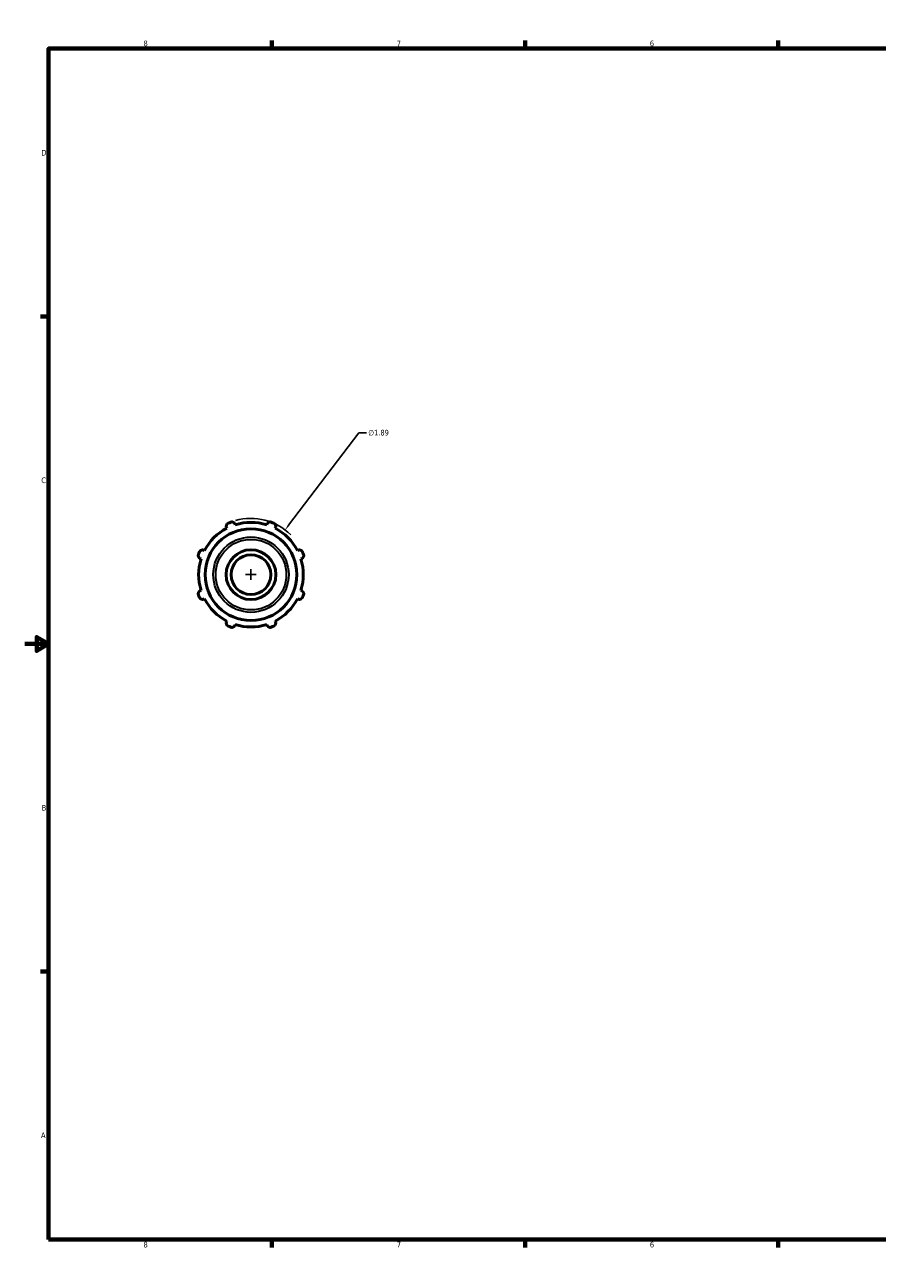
# Model space of a CAD drawing. Header units: inches. Extents: x 0.1 to 41, y 0.6 to 30.1.
# Tile 1 of 5: x 0.1 to 14.4, y 0.6 to 21.4. Entities that reach past the tile are written whole.
import ezdxf

# ---------------------------------------------------------------- set-up
doc = ezdxf.new("R2010")
doc.units = ezdxf.units.IN
doc.header["$MEASUREMENT"] = 0
for name, color, linetype, lineweight in [('Border (ANSI)', 7, 'Continuous', 70), ('Dimension (ANSI)', 7, 'Continuous', 25), ('Visible (ANSI)', 7, 'Continuous', 50), ('Visible Narrow (ANSI)', 7, 'Continuous', 35)]:
    doc.layers.add(name, color=color, linetype=linetype, lineweight=lineweight)
doc.styles.add('Note Text (ANSI)', font='tahoma.ttf')
doc.dimstyles.new('Default (ANSI)', dxfattribs={"dimtxt": 0.094488, "dimasz": 0.098425, "dimexe": 0.125, "dimexo": 0.0625, "dimgap": 0.031496, "dimtad": 0, "dimtih": 1, "dimtoh": 1, "dimrnd": 1e-08, "dimzin": 4, "dimdsep": 46, "dimtxsty": 'Note Text (ANSI)', "dimcen": 0.09, "dimdle": 0.393701, "dimclrd": 256, "dimclre": 256, "dimclrt": 5, "dimadec": 0, "dimazin": 1, "dimtfac": 1, "dimtofl": 0, "dimtmove": 0, "dimatfit": 3, "dimfxl": 1, "dimtolj": 1, "dimtzin": 4, "dimlwd": -1, "dimlwe": -1, "dimarcsym": 0})

# ---------------------------------------------------------------- blocks, each defined once
blk = doc.blocks.new('Borders Default Border')
at = {"layer": 'Border (ANSI)'}
for p, q in [((4.25, 21), (4.25, 21.134)), ((8.5, 21), (8.5, 21.134)), ((12.75, 21), (12.75, 21.134)), ((21.25, 21), (21.25, 21.134)), ((25.5, 21), (25.5, 21.134)), ((29.75, 21), (29.75, 21.134)), ((0.5, 16.5), (0.366, 16.5)), ((33.5, 16.5), (33.634, 16.5)), ((0.5, 5.5), (0.366, 5.5)), ((33.5, 5.5), (33.634, 5.5)), ((4.25, 1), (4.25, 0.866)), ((8.5, 1), (8.5, 0.866)), ((12.75, 1), (12.75, 0.866)), ((21.25, 1), (21.25, 0.866)), ((25.5, 1), (25.5, 0.866)), ((29.75, 1), (29.75, 0.866))]:
    blk.add_line(p, q, dxfattribs=at)
at = {"layer": 'Border (ANSI)', "flags": 128}
for points in [[(17, 21.4), (17, 21), (16.885, 21.2), (17.115, 21.2), (17, 21)], [(0.5, 1), (0.5, 21), (33.5, 21), (33.5, 1), (0.5, 1)], [(0.1, 11), (0.5, 11), (0.3, 11.115), (0.3, 10.885), (0.5, 11)], [(33.9, 11), (33.5, 11), (33.7, 11.115), (33.7, 10.885), (33.5, 11)], [(17, 0.6), (17, 1), (16.885, 0.8), (17.115, 0.8), (17, 1)]]:
    blk.add_lwpolyline(points, dxfattribs=at)
at = {"layer": 'Border (ANSI)', "color": 5, "true_color": 0x0000ff, "char_height": 0.0945, "attachment_point": 7, "style": 'Note Text (ANSI)'}
for s, insert in [('8', (2.094, 21.038)), ('7', (6.346, 21.04)), ('6', (10.595, 21.038)), ('5', (14.847, 21.038)), ('4', (19.092, 21.04)), ('3', (23.346, 21.038)), ('2', (27.596, 21.04)), ('1', (31.854, 21.04)), ('D', (0.378, 19.203)), ('D', (33.553, 19.203)), ('C', (0.378, 13.701)), ('C', (33.552, 13.701)), ('B', (0.384, 8.203)), ('B', (33.558, 8.203)), ('A', (0.373, 2.703)), ('A', (33.547, 2.703)), ('8', (2.094, 0.863)), ('7', (6.346, 0.866)), ('6', (10.595, 0.864)), ('5', (14.847, 0.864)), ('4', (19.092, 0.866)), ('3', (23.346, 0.864)), ('2', (27.596, 0.866)), ('1', (31.854, 0.866))]:
    blk.add_mtext(s, dxfattribs=dict(at, insert=insert))
blk = doc.blocks.new('*D11')
at = {"layer": 'Defpoints', "color": 0, "transparency": 16777216}
for p in [(4.471, 12.916), (3.326, 11.413)]:
    blk.add_point(p, dxfattribs=at)
at = {"layer": 'Dimension (ANSI)', "transparency": 16777216}
for p, q in [((5.711, 14.546), (4.53, 12.995)), ((5.836, 14.546), (5.711, 14.546)), ((3.808, 12.165), (3.988, 12.165)), ((3.898, 12.075), (3.898, 12.255))]:
    blk.add_line(p, q, dxfattribs=at)
blk.add_arc((3.898, 12.165), 0.945, 45.1378, 106.0026, dxfattribs=at)
blk.add_solid([(4.517, 13.005), (4.543, 12.985), (4.471, 12.916)], dxfattribs=at)
at = {"layer": 'Dimension (ANSI)', "color": 5, "transparency": 16777216, "insert": (5.868, 14.597), "char_height": 0.0945, "attachment_point": 1, "style": 'Note Text (ANSI)'}
blk.add_mtext('\\A1;∅1.89', dxfattribs=at)

msp = doc.modelspace()

# ---------------------------------------------------------------- linework, layer by layer
at = {"layer": 'Visible (ANSI)'}
for p, q in [((3.4794, 12.9692), (3.4925, 12.9441)), ((3.634, 13.0027), (3.6255, 13.0298)), ((4.1711, 13.0298), (4.1625, 13.0027)), ((4.3041, 12.9441), (4.3172, 12.9692)), ((3.1187, 12.5703), (3.0936, 12.5834)), ((4.703, 12.5834), (4.6778, 12.5703)), ((3.0331, 12.4373), (3.0601, 12.4288)), ((4.7364, 12.4288), (4.7635, 12.4373)), ((3.0601, 11.9003), (3.0331, 11.8917)), ((4.7635, 11.8917), (4.7364, 11.9003)), ((3.0936, 11.7456), (3.1187, 11.7587)), ((4.6778, 11.7587), (4.703, 11.7456)), ((3.4925, 11.385), (3.4794, 11.3598)), ((3.6255, 11.2993), (3.634, 11.3264)), ((4.1625, 11.3264), (4.1711, 11.2993)), ((4.3172, 11.3598), (4.3041, 11.385))]:
    msp.add_line(p, q, dxfattribs=at)
for radius in [0.7705, 0.4173, 0.3339]:
    msp.add_circle((3.8983, 12.1645), radius, dxfattribs=at)
for radius, start, end in [(0.8789, 117.5, 152.5), (0.945, 109.79198, 115.20802), (0.8788, 72.5, 107.5), (0.945, 64.79198, 70.20802), (0.8788, 27.5, 62.5), (0.945, 154.79198, 160.20802), (0.945, 19.79198, 25.20802), (0.8788, 162.5, 197.5), (0.8788, 342.5, 17.5), (0.945, 199.79198, 205.20802), (0.8788, 207.5, 242.5), (0.8788, 297.5, 332.5), (0.945, 334.79198, 340.20802), (0.945, 244.79198, 250.20802), (0.8788, 252.5, 287.5), (0.945, 289.79198, 295.20802)]:
    msp.add_arc((3.8983, 12.1645), radius, start, end, dxfattribs=at)
for points, weights in [([(3.4958, 13.0195), (3.4874, 12.9939), (3.4794, 12.9692)], [1, 1.00227497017, 1.00373507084]), ([(3.6255, 13.0298), (3.6024, 13.0415), (3.5783, 13.0537)], [1.00373507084, 1.00227497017, 1]), ([(4.2182, 13.0537), (4.1942, 13.0415), (4.1711, 13.0298)], [1, 1.00227497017, 1.00373507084]), ([(4.3172, 12.9692), (4.3091, 12.9939), (4.3007, 13.0195)], [1.00373507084, 1.00227497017, 1]), ([(3.0091, 12.4845), (3.0213, 12.4604), (3.0331, 12.4373)], [1, 1.00227497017, 1.00373507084]), ([(3.0936, 12.5834), (3.0689, 12.5754), (3.0433, 12.567)], [1.00373507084, 1.00227497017, 1]), ([(4.7533, 12.567), (4.7276, 12.5754), (4.703, 12.5834)], [1, 1.00227497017, 1.00373507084]), ([(4.7635, 12.4373), (4.7752, 12.4604), (4.7874, 12.4845)], [1.00373507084, 1.00227497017, 1]), ([(3.0331, 11.8917), (3.0213, 11.8686), (3.0091, 11.8446)], [1.00373507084, 1.00227497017, 1]), ([(4.7874, 11.8446), (4.7752, 11.8686), (4.7635, 11.8917)], [1, 1.00227497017, 1.00373507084]), ([(3.0433, 11.7621), (3.0689, 11.7537), (3.0936, 11.7456)], [1, 1.00227497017, 1.00373507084]), ([(4.703, 11.7456), (4.7276, 11.7537), (4.7533, 11.7621)], [1.00373507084, 1.00227497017, 1]), ([(3.4794, 11.3598), (3.4874, 11.3352), (3.4958, 11.3095)], [1.00373507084, 1.00227497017, 1]), ([(3.5783, 11.2754), (3.6024, 11.2876), (3.6255, 11.2993)], [1, 1.00227497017, 1.00373507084]), ([(4.1711, 11.2993), (4.1942, 11.2876), (4.2182, 11.2754)], [1.00373507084, 1.00227497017, 1]), ([(4.3007, 11.3095), (4.3091, 11.3352), (4.3172, 11.3598)], [1, 1.00227497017, 1.00373507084])]:
    msp.add_rational_spline(points, weights, degree=2, dxfattribs=at)
at = {"layer": 'Visible Narrow (ANSI)'}
for radius in [0.633, 0.5922]:
    msp.add_circle((3.8983, 12.1645), radius, dxfattribs=at)

# ---------------------------------------------------------------- block references
msp.add_blockref('Borders Default Border', (0, 0))

# ---------------------------------------------------------------- dimensions: what is measured, and where the dimension line sits
at = {"layer": 'Dimension (ANSI)'}
dim = msp.add_diameter_dim_2p(p1=(3.3258, 11.4127), p2=(4.4707, 12.9164), dimstyle='Default (ANSI)', override={"dimgap": 0.031496, "dimdec": 2, "dimlfac": 1, "dimtol": 0, "dimlim": 0, "dimtp": 0, "dimtm": 0, "dimtdec": 2}, dxfattribs=at)
dim.commit()
dim.dimension.update_dxf_attribs({"geometry": '*D11', "text_midpoint": (6.0398, 14.5458), "dimtype": 163})

doc.saveas('drawing.dxf')
